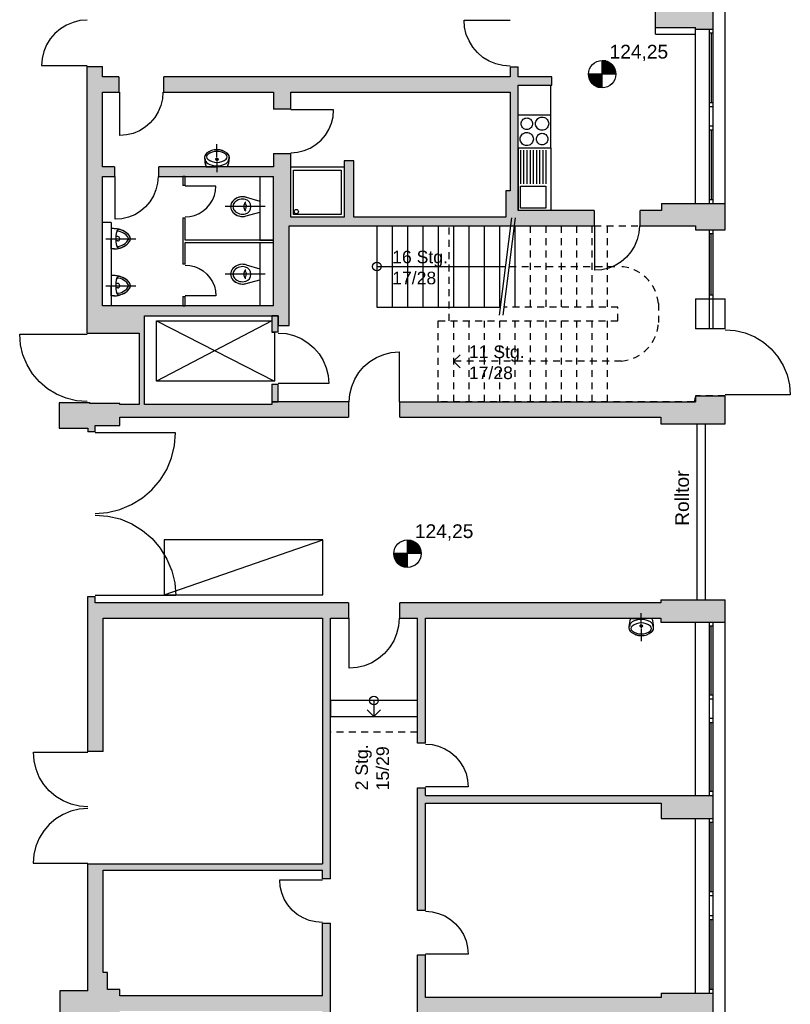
# Model space of a CAD drawing. Header units: metres. Extents: x -7.5 to 56, y -5.6 to 56.3.
# Tile 5 of 10: x 41.9 to 56, y 10.8 to 28.8. Entities that reach past the tile are written whole.
import ezdxf
from ezdxf.enums import TextEntityAlignment as Align

# ---------------------------------------------------------------- set-up
doc = ezdxf.new("R2010")
doc.units = ezdxf.units.M
doc.linetypes.add('HIDDEN', pattern=[0.375, 0.25, -0.125])
for name, color, linetype in [('Ba_aufzug', 192, 'Continuous'), ('Ba_beschrift', 7, 'Continuous'), ('Ba_decke', 134, 'Continuous'), ('Ba_hoehenkote', 102, 'Continuous'), ('Ba_moebel_einbau', 170, 'Continuous'), ('Ba_san_objekt', 140, 'Continuous'), ('Ba_treppe', 134, 'Continuous'), ('Ba_wand', 7, 'Continuous'), ('Ba_wand-schraffur', 8, 'Continuous'), ('Ba_wand_leicht', 7, 'Continuous')]:
    doc.layers.add(name, color=color, linetype=linetype)
doc.styles.add('arial', font='ARIAL.TTF')

# ---------------------------------------------------------------- blocks, each defined once
blk = doc.blocks.new('_WB2_100_SANI_1')
at = {"layer": 'Ba_san_objekt'}
for p, q in [((0, 0.181), (0, 0.41)), ((-0.195, 0), (0, 0)), ((-0.021, 0.135), (-0.031, 0.135)), ((0, 0.135), (-0.01, 0.135)), ((0, 0.156), (0, 0.166)), ((0, 0.135), (0, 0.145)), ((0, 0.135), (0.01, 0.135)), ((0, 0.135), (0, 0.125)), ((0, 0.114), (0, 0.104)), ((0, 0.089), (0, -0.1)), ((0.195, 0), (0, 0)), ((0.021, 0.135), (0.031, 0.135))]:
    blk.add_line(p, q, dxfattribs=at)
blk.add_circle((0, 0.135), 0.0225, dxfattribs=at)
for centre, radius, start, end in [((-0.123, 0.165), 0.102, 129.3295, 186.2113), ((-0.125, 0.167), 0.1, 128.3887, 177.8727), ((-0.134, 0.179), 0.0544, 128.1266, 231.7246), ((-0.005, 0.024), 0.286, 88.9488, 129.7828), ((0, 0.009), 0.301, 90, 128.2379), ((0, 0.009), 0.271, 90, 128.2754), ((0, 0.009), 0.301, 51.7621, 90), ((-0.004, -0.003), 0.313, 52.4437, 89.2432), ((0, 0.009), 0.271, 51.7246, 90), ((0.134, 0.179), 0.0544, 308.2754, 51.8734), ((0.125, 0.167), 0.1, 2.1273, 51.6113), ((0.118, 0.16), 0.11, 352.8237, 50.7189), ((0.19, 0.155), 0.415, 177.8727, 180.0002), ((0.19, 0.155), 0.415, 180.0002, 201.9082), ((0.145, 0.146), 0.37, 178.8168, 203.2197), ((-0.12, 0.143), 0.0952, 180, 239.8895), ((0, 0.349), 0.271, 231.6628, 270), ((0, 0.349), 0.334, 239.8334, 270), ((0, 0.349), 0.271, 270, 308.3372), ((0, 0.349), 0.334, 270, 300.1666), ((0.12, 0.143), 0.0952, 300.1105, 0), ((-0.19, 0.155), 0.415, 338.0918, 359.9998), ((-0.19, 0.159), 0.416, 337.6079, 358.3587), ((-0.19, 0.155), 0.415, 359.9998, 2.1273)]:
    blk.add_arc(centre, radius, start, end, dxfattribs=at)
blk = doc.blocks.new('_WC1_100_SANI_1')
at = {"layer": 'Ba_san_objekt'}
for p, q in [((-0.1, 0), (0.63, 0)), ((0.247, 0.171), (0, 0.1)), ((0, -0.1), (0, 0.1)), ((0.246, 0.025), (0.246, 0)), ((0.246, -0.025), (0.246, 0)), ((0.247, -0.171), (0, -0.1))]:
    blk.add_line(p, q, dxfattribs=at)
for centre, radius, start, end in [((0.313, -0.059), 0.239, 90, 106.0524), ((0.313, -0.059), 0.239, 42, 105.9618), ((0.313, -0.059), 0.239, 42.0003, 90), ((0.296, 0), 0.136, 105.9248, 180), ((0.276, 0.025), 0.03, 90, 180), ((0.254, 0.054), 0.02, 43.1986, 90), ((0.313, -0.059), 0.197, 42.0086, 106.0525), ((0.191, 0.004), 0.1, 357.6533, 39.7214), ((0.191, -0.004), 0.1, 320.2786, 2.3467), ((0.379, 0), 0.109, 0, 41.9735), ((0.379, 0), 0.109, 318.0265, 0), ((0.379, 0), 0.151, 0, 41.9701), ((0.38, 0), 0.15, 317.8685, 42.1315), ((0.379, 0), 0.151, 318.0299, 0), ((0.296, 0), 0.136, 180, 254.0752), ((0.276, -0.025), 0.03, 180, 270), ((0.313, 0.059), 0.239, 253.9476, 270), ((0.314, 0.056), 0.237, 254.0382, 318.4044), ((0.254, -0.054), 0.02, 270, 316.8014), ((0.313, 0.059), 0.197, 253.9475, 317.9914), ((0.313, 0.059), 0.239, 270, 317.9998)]:
    blk.add_arc(centre, radius, start, end, dxfattribs=at)
blk = doc.blocks.new('_UR5_100_SANI_1')
at = {"layer": 'Ba_san_objekt'}
for p, q in [((0, -0.1), (0, 0.45)), ((-0.04, 0.12), (-0.04, 0.088)), ((-0.005, 0.155), (0, 0.155)), ((0.005, 0.155), (0, 0.155)), ((0.04, 0.12), (0.04, 0.088))]:
    blk.add_line(p, q, dxfattribs=at)
at = {"layer": 'Ba_san_objekt', "flags": 128}
for points in [[(-0.185, 0.043), (-0.185, 0), (0, 0)], [(0.185, 0.043), (0.185, 0), (0, 0)]]:
    blk.add_lwpolyline(points, dxfattribs=at)
at = {"layer": 'Ba_san_objekt'}
for centre, radius, start, end in [((0.22, 0.043), 0.405, 145.1915, 180), ((0.168, 0.062), 0.351, 149.0346, 172.1534), ((0.317, -0.004), 0.512, 146.4784, 162.0602), ((0.22, 0.043), 0.37, 145.234, 165.4004), ((0.07, 0.143), 0.225, 122.8477, 153.7658), ((0.06, 0.154), 0.21, 117.3306, 145.2943), ((0.061, 0.152), 0.213, 114.8778, 143.4695), ((0.06, 0.154), 0.175, 117.3956, 145.1814), ((0.002, 0.259), 0.0914, 91.1686, 126.5669), ((0, 0.271), 0.0794, 90, 117.2817), ((-0.002, 0.281), 0.0688, 88.132, 112.4286), ((0, 0.271), 0.0444, 90, 117.2207), ((0, 0.271), 0.0794, 62.7184, 90), ((0.001, 0.258), 0.0922, 51.3014, 90.3269), ((-0.007, 0.239), 0.111, 45.6545, 86.4235), ((0, 0.271), 0.0444, 62.7793, 90), ((-0.06, 0.154), 0.175, 34.8186, 62.6044), ((-0.06, 0.154), 0.21, 34.7057, 62.6694), ((-0.081, 0.135), 0.239, 27.8036, 54.4206), ((-0.127, 0.091), 0.302, 20.1669, 48.9687), ((-0.22, 0.043), 0.37, 14.5996, 34.766), ((-0.22, 0.043), 0.405, 0, 34.8085), ((-0.357, -0.018), 0.555, 17.8635, 28.5337), ((-0.169, 0.055), 0.354, 0.9961, 23.2376), ((0.262, 0.039), 0.447, 165.1868, 179.9999), ((0.569, 0.015), 0.754, 172.7933, 181.1526), ((-0.114, 0.149), 0.0547, 162.4347, 260.7891), ((-0.104, 0.127), 0.035, 165.4215, 260.789), ((0, 0.851), 0.766, 260.789, 270), ((-0.005, 0.12), 0.035, 90, 180), ((0, 0.851), 0.766, 270, 279.211), ((0.005, 0.12), 0.035, 0, 90), ((0.104, 0.127), 0.035, 279.211, 14.5785), ((0.114, 0.149), 0.0547, 279.2109, 17.5653), ((-0.224, 0.047), 0.408, 0.2757, 14.816), ((0.711, 0.033), 0.527, 176.8829, 183.574)]:
    blk.add_arc(centre, radius, start, end, dxfattribs=at)

msp = doc.modelspace()

# ---------------------------------------------------------------- hatches: boundary and pattern name
at = {"layer": 'Ba_wand-schraffur'}
h = msp.add_hatch(color=256, dxfattribs=at)
h.paths.add_polyline_path([(54.565, 29.04), (54.245, 29.04), (54.245, 29.01), (53.515, 29.01), (53.515, 28.61), (54.245, 28.61), (54.245, 28.58), (54.565, 28.58)])
h.paths.add_polyline_path([(54.785, 25.4), (53.625, 25.4), (53.625, 25.27), (53.235, 25.27), (53.235, 24.99), (54.245, 24.99), (54.245, 24.92), (54.785, 24.92)])
for points in [[(43.64, 26.07), (43.42, 26.07), (43.42, 27.43), (43.72, 27.43), (43.72, 27.71), (43.42, 27.71), (43.42, 27.9), (43.14, 27.9), (43.14, 23.03), (44.09, 23.03), (44.09, 21.73), (43.74, 21.73), (43.74, 21.75), (43.19, 21.75), (43.19, 21.77), (43.14, 21.77), (43.14, 21.76), (42.63, 21.76), (42.63, 21.3), (43.155, 21.3), (43.155, 21.23), (43.285, 21.23), (43.285, 21.35), (43.74, 21.35), (43.74, 21.5), (47.91, 21.5), (47.91, 21.78), (46.51, 21.78), (46.51, 21.73), (44.19, 21.73), (44.19, 23.35), (46.63, 23.35), (46.63, 23.17), (46.83, 23.17), (46.83, 24.99), (52.395, 24.99), (52.395, 25.27), (51.005, 25.27), (51.005, 27.56), (51.625, 27.56), (51.625, 27.71), (51.005, 27.71), (51.005, 27.89), (50.86, 27.89), (50.86, 27.71), (44.54, 27.71), (44.54, 27.43), (46.54, 27.43), (46.54, 27.12), (46.86, 27.12), (46.86, 27.43), (50.86, 27.43), (50.86, 25.63), (50.78, 25.63), (50.78, 25.15), (48.01, 25.15), (48.01, 26.18), (47.83, 26.18), (47.83, 25.15), (46.86, 25.15), (46.86, 26.31), (46.54, 26.31), (46.54, 26.07), (44.45, 26.07), (44.45, 25.89), (46.54, 25.89), (46.54, 23.53), (43.42, 23.53), (43.42, 25.89), (43.64, 25.89)], [(54.785, 21.89), (54.245, 21.89), (54.245, 21.78), (48.85, 21.78), (48.85, 21.5), (53.61, 21.5), (53.61, 21.38), (54.785, 21.38)], [(43.435, 17.83), (47.435, 17.83), (47.435, 13.35), (43.435, 13.35), (43.155, 13.35), (43.155, 11.365), (43.155, 11.055), (43.155, 11.035), (42.645, 11.035), (42.645, 10.575), (43.155, 10.575), (43.155, 10.255), (43.155, 8.99), (43.155, 8.68), (43.475, 8.68), (43.475, 8.99), (47.435, 8.99), (47.58, 8.99), (47.58, 9.835), (47.435, 9.835), (47.435, 9.135), (43.435, 9.135), (43.435, 10.255), (43.525, 10.255), (43.525, 10.575), (43.735, 10.575), (43.735, 10.665), (47.435, 10.665), (47.435, 10.525), (47.58, 10.525), (47.58, 12.265), (47.435, 12.265), (47.435, 10.945), (43.735, 10.945), (43.735, 11.055), (43.515, 11.055), (43.515, 11.365), (43.435, 11.365), (43.435, 13.235), (47.435, 13.235), (47.435, 13.075), (47.58, 13.075), (47.58, 17.83), (47.91, 17.83), (47.91, 18.11), (43.285, 18.11), (43.285, 18.23), (43.155, 18.23), (43.155, 18.11), (43.155, 17.83), (43.155, 15.4), (43.435, 15.4)], [(54.785, 18.17), (53.61, 18.17), (53.61, 18.11), (48.85, 18.11), (48.85, 17.83), (49.17, 17.83), (49.17, 15.55), (49.315, 15.55), (49.315, 17.83), (53.61, 17.83), (53.61, 17.76), (54.785, 17.76)], [(54.565, 14.6), (49.315, 14.6), (49.315, 14.74), (49.17, 14.74), (49.17, 12.5), (49.315, 12.5), (49.315, 14.46), (53.615, 14.46), (53.615, 14.18), (54.565, 14.18)], [(54.565, 10.99), (53.615, 10.99), (53.615, 10.91), (49.315, 10.91), (49.315, 11.69), (49.17, 11.69), (49.17, 8.97), (49.315, 8.97), (49.315, 10.64), (53.615, 10.64), (53.615, 10.58), (54.565, 10.58)]]:
    msp.add_hatch(color=256, dxfattribs=at).paths.add_polyline_path(points)
h = msp.add_hatch(color=256, dxfattribs=at)
h.paths.add_polyline_path([(46.63, 22.1), (46.51, 22.1), (46.51, 21.78), (46.63, 21.78)])
h.paths.add_polyline_path([(46.63, 23.35), (46.51, 23.35), (46.51, 23.05), (46.56, 23.05), (46.63, 23.05)])

# ---------------------------------------------------------------- linework, layer by layer
at = {"layer": 'Ba_aufzug', "linetype": 'Continuous'}
for p, q in [((46.51, 23.26), (44.41, 22.16)), ((44.41, 23.26), (46.56, 22.16))]:
    msp.add_line(p, q, dxfattribs=at)
msp.add_lwpolyline([(44.41, 22.16), (44.41, 23.26), (46.51, 23.26), (46.51, 23.05), (46.56, 23.05), (46.56, 22.16), (44.41, 22.16)], dxfattribs=at)
at = {"layer": 'Ba_decke', "linetype": 'HIDDEN', "ltscale": 0.5}
for p, q in [((49.75, 23.26), (49.75, 24.99)), ((54.245, 24.99), (54.245, 24.92)), ((54.245, 24.92), (54.785, 24.92)), ((49.55, 21.78), (49.55, 23.26)), ((49.55, 23.26), (49.75, 23.26)), ((54.22, 21.78), (49.55, 21.78)), ((54.245, 21.89), (54.22, 21.78)), ((54.785, 21.89), (54.245, 21.89))]:
    msp.add_line(p, q, dxfattribs=at)
at = {"layer": 'Ba_hoehenkote'}
for p, q in [((52.541, 27.509), (52.541, 28.009)), ((52.611, 27.999), (52.541, 27.999)), ((52.639, 27.989), (52.541, 27.989)), ((52.66, 27.979), (52.541, 27.979)), ((52.677, 27.969), (52.541, 27.969)), ((52.691, 27.959), (52.541, 27.959)), ((52.704, 27.949), (52.541, 27.949)), ((52.715, 27.939), (52.541, 27.939)), ((52.725, 27.929), (52.541, 27.929)), ((52.733, 27.919), (52.541, 27.919)), ((52.741, 27.909), (52.541, 27.909)), ((52.748, 27.899), (52.541, 27.899)), ((52.755, 27.889), (52.541, 27.889)), ((52.761, 27.879), (52.541, 27.879)), ((52.766, 27.869), (52.541, 27.869)), ((52.77, 27.859), (52.541, 27.859)), ((52.775, 27.849), (52.541, 27.849)), ((52.791, 27.759), (52.291, 27.759)), ((52.291, 27.749), (52.541, 27.749)), ((52.292, 27.739), (52.541, 27.739)), ((52.293, 27.729), (52.541, 27.729)), ((52.295, 27.719), (52.541, 27.719)), ((52.296, 27.709), (52.541, 27.709)), ((52.299, 27.699), (52.541, 27.699)), ((52.301, 27.689), (52.541, 27.689)), ((52.304, 27.679), (52.541, 27.679)), ((52.308, 27.669), (52.541, 27.669)), ((52.778, 27.839), (52.541, 27.839)), ((52.781, 27.829), (52.541, 27.829)), ((52.784, 27.819), (52.541, 27.819)), ((52.786, 27.809), (52.541, 27.809)), ((52.788, 27.799), (52.541, 27.799)), ((52.789, 27.789), (52.541, 27.789)), ((52.79, 27.779), (52.541, 27.779)), ((52.791, 27.769), (52.541, 27.769)), ((52.312, 27.659), (52.541, 27.659)), ((52.317, 27.649), (52.541, 27.649)), ((52.322, 27.639), (52.541, 27.639)), ((52.328, 27.629), (52.541, 27.629)), ((52.334, 27.619), (52.541, 27.619)), ((52.341, 27.609), (52.541, 27.609)), ((52.349, 27.599), (52.541, 27.599)), ((52.358, 27.589), (52.541, 27.589)), ((52.368, 27.579), (52.541, 27.579)), ((52.379, 27.569), (52.541, 27.569)), ((52.391, 27.559), (52.541, 27.559)), ((52.406, 27.549), (52.541, 27.549)), ((52.423, 27.539), (52.541, 27.539)), ((52.443, 27.529), (52.541, 27.529)), ((52.471, 27.519), (52.541, 27.519)), ((48.988, 18.76), (48.988, 19.26)), ((49.058, 19.25), (48.988, 19.25)), ((49.086, 19.24), (48.988, 19.24)), ((49.106, 19.23), (48.988, 19.23)), ((49.123, 19.22), (48.988, 19.22)), ((49.138, 19.21), (48.988, 19.21)), ((49.15, 19.2), (48.988, 19.2)), ((49.161, 19.19), (48.988, 19.19)), ((49.171, 19.18), (48.988, 19.18)), ((49.18, 19.17), (48.988, 19.17)), ((49.188, 19.16), (48.988, 19.16)), ((49.195, 19.15), (48.988, 19.15)), ((49.201, 19.14), (48.988, 19.14)), ((49.207, 19.13), (48.988, 19.13)), ((49.212, 19.12), (48.988, 19.12)), ((49.217, 19.11), (48.988, 19.11)), ((49.221, 19.1), (48.988, 19.1)), ((49.225, 19.09), (48.988, 19.09)), ((49.228, 19.08), (48.988, 19.08)), ((49.23, 19.07), (48.988, 19.07)), ((49.233, 19.06), (48.988, 19.06)), ((49.234, 19.05), (48.988, 19.05)), ((49.238, 19.01), (48.738, 19.01)), ((48.738, 19), (48.988, 19)), ((48.739, 18.99), (48.988, 18.99)), ((48.74, 18.98), (48.988, 18.98)), ((48.741, 18.97), (48.988, 18.97)), ((48.743, 18.96), (48.988, 18.96)), ((48.745, 18.95), (48.988, 18.95)), ((48.748, 18.94), (48.988, 18.94)), ((48.751, 18.93), (48.988, 18.93)), ((48.754, 18.92), (48.988, 18.92)), ((48.759, 18.91), (48.988, 18.91)), ((48.763, 18.9), (48.988, 18.9)), ((48.768, 18.89), (48.988, 18.89)), ((48.774, 18.88), (48.988, 18.88)), ((48.781, 18.87), (48.988, 18.87)), ((49.236, 19.04), (48.988, 19.04)), ((49.237, 19.03), (48.988, 19.03)), ((49.238, 19.02), (48.988, 19.02)), ((48.788, 18.86), (48.988, 18.86)), ((48.796, 18.85), (48.988, 18.85)), ((48.804, 18.84), (48.988, 18.84)), ((48.814, 18.83), (48.988, 18.83)), ((48.825, 18.82), (48.988, 18.82)), ((48.838, 18.81), (48.988, 18.81)), ((48.852, 18.8), (48.988, 18.8)), ((48.869, 18.79), (48.988, 18.79)), ((48.89, 18.78), (48.988, 18.78)), ((48.918, 18.77), (48.988, 18.77))]:
    msp.add_line(p, q, dxfattribs=at)
for centre in [(52.541, 27.759), (48.988, 19.01)]:
    msp.add_circle(centre, 0.25, dxfattribs=at)
at = {"layer": 'Ba_moebel_einbau'}
for p, q in [((51.605, 27.015), (51.605, 27.56)), ((51.005, 27.015), (51.605, 27.015)), ((51.005, 26.415), (51.005, 27.015)), ((51.605, 26.415), (51.605, 27.015)), ((51.005, 26.415), (51.605, 26.415)), ((51.005, 26.415), (51.005, 25.27)), ((51.605, 26.415), (51.605, 25.27)), ((51.05, 26.37), (51.05, 25.76)), ((51.108, 26.37), (51.108, 25.76)), ((51.166, 26.37), (51.166, 25.76)), ((51.224, 26.37), (51.224, 25.76)), ((51.282, 26.37), (51.282, 25.76)), ((51.341, 26.37), (51.341, 25.76)), ((51.399, 26.37), (51.399, 25.76)), ((51.457, 26.37), (51.457, 25.76)), ((51.515, 26.37), (51.515, 25.76)), ((51.605, 25.27), (51.005, 25.27))]:
    msp.add_line(p, q, dxfattribs=at)
for points in [[(51.165, 26.75), (51.147, 26.752), (51.129, 26.756), (51.112, 26.764), (51.098, 26.775), (51.085, 26.788), (51.074, 26.802), (51.066, 26.819), (51.062, 26.837), (51.06, 26.855), (51.062, 26.873), (51.066, 26.891), (51.074, 26.907), (51.085, 26.922), (51.098, 26.935), (51.112, 26.946), (51.129, 26.954), (51.147, 26.958), (51.165, 26.96), (51.183, 26.958), (51.201, 26.954), (51.217, 26.946), (51.232, 26.935), (51.245, 26.922), (51.256, 26.907), (51.264, 26.891), (51.268, 26.873), (51.27, 26.855), (51.268, 26.837), (51.264, 26.819), (51.256, 26.802), (51.245, 26.788), (51.232, 26.775), (51.217, 26.764), (51.201, 26.756), (51.183, 26.752), (51.165, 26.75)], [(51.445, 26.735), (51.424, 26.737), (51.404, 26.742), (51.385, 26.751), (51.368, 26.763), (51.353, 26.778), (51.341, 26.795), (51.332, 26.814), (51.327, 26.834), (51.325, 26.855), (51.327, 26.876), (51.332, 26.896), (51.341, 26.915), (51.353, 26.932), (51.368, 26.947), (51.385, 26.959), (51.404, 26.968), (51.424, 26.973), (51.445, 26.975), (51.466, 26.973), (51.486, 26.968), (51.505, 26.959), (51.522, 26.947), (51.537, 26.932), (51.549, 26.915), (51.558, 26.896), (51.563, 26.876), (51.565, 26.855), (51.563, 26.834), (51.558, 26.814), (51.549, 26.795), (51.537, 26.778), (51.522, 26.763), (51.505, 26.751), (51.486, 26.742), (51.466, 26.737), (51.445, 26.735)], [(51.165, 26.455), (51.144, 26.457), (51.124, 26.462), (51.105, 26.471), (51.088, 26.483), (51.073, 26.498), (51.061, 26.515), (51.052, 26.534), (51.047, 26.554), (51.045, 26.575), (51.047, 26.596), (51.052, 26.616), (51.061, 26.635), (51.073, 26.652), (51.088, 26.667), (51.105, 26.679), (51.124, 26.688), (51.144, 26.693), (51.165, 26.695), (51.186, 26.693), (51.206, 26.688), (51.225, 26.679), (51.242, 26.667), (51.257, 26.652), (51.269, 26.635), (51.278, 26.616), (51.283, 26.596), (51.285, 26.575), (51.283, 26.554), (51.278, 26.534), (51.269, 26.515), (51.257, 26.498), (51.242, 26.483), (51.225, 26.471), (51.206, 26.462), (51.186, 26.457), (51.165, 26.455)], [(51.445, 26.47), (51.427, 26.472), (51.409, 26.476), (51.392, 26.484), (51.378, 26.495), (51.365, 26.508), (51.354, 26.523), (51.346, 26.539), (51.342, 26.557), (51.34, 26.575), (51.342, 26.593), (51.346, 26.611), (51.354, 26.628), (51.365, 26.642), (51.378, 26.655), (51.392, 26.666), (51.409, 26.674), (51.427, 26.678), (51.445, 26.68), (51.463, 26.678), (51.481, 26.674), (51.497, 26.666), (51.512, 26.655), (51.525, 26.642), (51.536, 26.628), (51.544, 26.611), (51.548, 26.593), (51.55, 26.575), (51.548, 26.557), (51.544, 26.539), (51.536, 26.523), (51.525, 26.508), (51.512, 26.495), (51.497, 26.484), (51.481, 26.476), (51.463, 26.472), (51.445, 26.47)], [(51.515, 25.315), (51.05, 25.315), (51.05, 25.715), (51.515, 25.715), (51.515, 25.315)], [(44.545, 18.26), (47.445, 18.26), (47.445, 19.26), (44.545, 19.26), (44.545, 18.26), (47.445, 19.26)]]:
    msp.add_lwpolyline(points, dxfattribs=at)
at = {"layer": 'Ba_san_objekt'}
msp.add_line((47.83, 26.06), (46.86, 26.06), dxfattribs=at)
msp.add_lwpolyline([(47.78, 25.2), (46.91, 25.2), (46.91, 26.01), (47.78, 26.01), (47.78, 25.2)], dxfattribs=at)
msp.add_circle((46.959, 25.251), 0.0394, dxfattribs=at)
at = {"layer": 'Ba_treppe'}
for p, q in [((48.43, 24.99), (48.43, 23.51)), ((48.71, 24.99), (48.71, 23.51)), ((48.99, 24.99), (48.99, 23.51)), ((49.27, 24.99), (49.27, 23.51)), ((49.55, 24.99), (49.55, 23.51)), ((49.83, 24.99), (49.83, 23.51)), ((50.11, 24.99), (50.11, 23.51)), ((50.39, 24.99), (50.39, 23.51)), ((50.884, 25.138), (50.662, 23.362)), ((50.67, 24.99), (50.67, 23.51)), ((50.736, 23.362), (50.958, 25.138)), ((50.95, 24.99), (50.95, 23.51)), ((48.43, 24.25), (50.773, 24.25)), ((48.43, 23.51), (50.68, 23.51)), ((48.375, 16.33), (48.375, 16.04))]:
    msp.add_line(p, q, dxfattribs=at)
at = {"layer": 'Ba_treppe', "linetype": 'HIDDEN', "ltscale": 0.5}
for p, q in [((51.23, 24.99), (51.23, 23.51)), ((51.51, 24.99), (51.51, 23.51)), ((51.79, 24.99), (51.79, 23.51)), ((52.07, 24.99), (52.07, 23.51)), ((52.35, 24.99), (52.35, 23.51)), ((52.395, 24.99), (53.235, 24.99)), ((52.63, 24.99), (52.63, 23.51)), ((52.83, 23.51), (50.754, 23.51)), ((52.83, 23.26), (52.83, 23.51)), ((49.55, 21.78), (49.55, 23.26)), ((49.55, 23.26), (52.83, 23.26)), ((49.83, 23.26), (49.83, 21.78)), ((50.11, 23.26), (50.11, 21.78)), ((50.39, 23.26), (50.39, 21.78)), ((50.67, 23.26), (50.67, 21.78)), ((50.95, 23.26), (50.95, 21.78)), ((51.23, 23.26), (51.23, 21.78)), ((51.51, 23.26), (51.51, 21.78)), ((51.79, 23.26), (51.79, 21.78)), ((52.07, 23.26), (52.07, 21.78)), ((52.35, 23.26), (52.35, 21.78)), ((52.63, 23.26), (52.63, 21.78))]:
    msp.add_line(p, q, dxfattribs=at)
msp.add_lwpolyline([(50.847, 24.25), (52.862, 24.249, -0.377306), (53.567, 23.574), (53.569, 23.228, -0.377174), (52.894, 22.523), (49.83, 22.52)], format="xyb", dxfattribs=at)
at = {"layer": 'Ba_treppe'}
for points in [[(49.95, 22.64), (49.83, 22.52), (49.95, 22.4)], [(49.17, 16.33), (47.58, 16.33), (47.58, 16.04), (49.17, 16.04), (49.17, 16.33)], [(48.495, 16.16), (48.375, 16.04), (48.255, 16.16)]]:
    msp.add_lwpolyline(points, dxfattribs=at)
at = {"layer": 'Ba_treppe', "linetype": 'HIDDEN', "ltscale": 0.5}
msp.add_lwpolyline([(49.17, 15.75), (47.58, 15.75)], dxfattribs=at)
at = {"layer": 'Ba_treppe'}
for centre in [(48.43, 24.25), (48.375, 16.33)]:
    msp.add_circle(centre, 0.08, dxfattribs=at)
at = {"layer": 'Ba_wand'}
for p, q in [((54.785, 24.92), (54.785, 32.72)), ((53.515, 28.61), (54.245, 28.61)), ((54.531, 28.512), (54.531, 27.238)), ((43.14, 27.9), (43.42, 27.9)), ((43.14, 23.03), (43.14, 27.9)), ((43.42, 27.71), (43.42, 27.9)), ((50.86, 27.89), (51.005, 27.89)), ((50.86, 27.89), (50.86, 27.71)), ((51.005, 27.71), (51.005, 27.89)), ((43.72, 27.71), (43.42, 27.71)), ((43.72, 27.71), (43.72, 27.43)), ((44.54, 27.43), (44.54, 27.71)), ((50.86, 27.71), (44.54, 27.71)), ((51.625, 27.71), (51.005, 27.71)), ((51.625, 27.56), (51.625, 27.71)), ((51.005, 25.27), (51.005, 27.56)), ((51.005, 27.56), (51.625, 27.56)), ((43.42, 26.07), (43.42, 27.43)), ((43.42, 27.43), (43.72, 27.43)), ((44.54, 27.43), (46.54, 27.43)), ((46.54, 27.43), (46.54, 27.12)), ((46.86, 27.43), (50.86, 27.43)), ((46.86, 27.12), (46.86, 27.43)), ((50.86, 27.43), (50.86, 25.63)), ((54.497, 27.17), (54.565, 27.17)), ((46.86, 27.12), (46.54, 27.12)), ((54.565, 26.81), (54.497, 26.81)), ((54.531, 26.742), (54.531, 25.468)), ((46.54, 26.31), (46.86, 26.31)), ((46.54, 26.31), (46.54, 26.07)), ((46.86, 25.15), (46.86, 26.31)), ((43.64, 26.07), (43.42, 26.07)), ((43.64, 26.07), (43.64, 25.89)), ((44.45, 25.89), (44.45, 26.07)), ((46.54, 26.07), (44.45, 26.07)), ((47.83, 26.18), (47.83, 25.15)), ((48.01, 26.18), (47.83, 26.18)), ((48.01, 25.15), (48.01, 26.18)), ((43.42, 23.53), (43.42, 25.89)), ((43.42, 25.89), (43.64, 25.89)), ((44.45, 25.89), (46.54, 25.89)), ((46.54, 23.53), (46.54, 25.89)), ((50.78, 25.63), (50.78, 25.15)), ((50.86, 25.63), (50.78, 25.63)), ((53.625, 25.4), (53.625, 25.27)), ((53.625, 25.4), (54.785, 25.4)), ((52.395, 25.27), (51.005, 25.27)), ((52.395, 25.27), (52.395, 24.99)), ((53.235, 24.99), (53.235, 25.27)), ((53.625, 25.27), (53.235, 25.27)), ((46.83, 24.99), (52.395, 24.99)), ((46.83, 23.17), (46.83, 24.99)), ((47.83, 25.15), (46.86, 25.15)), ((50.78, 25.15), (48.01, 25.15)), ((53.235, 24.99), (54.245, 24.99)), ((54.245, 24.99), (54.245, 24.92)), ((54.245, 24.92), (54.785, 24.92)), ((54.497, 23.11), (54.497, 24.92)), ((54.531, 23.728), (54.531, 24.852)), ((54.565, 23.11), (54.565, 24.92)), ((54.245, 23.66), (54.245, 23.11)), ((54.245, 23.66), (54.785, 23.66)), ((54.785, 23.11), (54.785, 23.66)), ((46.54, 23.53), (43.42, 23.53)), ((44.19, 21.73), (44.19, 23.35)), ((44.19, 23.35), (46.63, 23.35)), ((46.63, 23.35), (46.63, 23.17)), ((43.14, 23.03), (44.09, 23.03)), ((44.09, 23.03), (44.09, 21.73)), ((46.63, 23.17), (46.83, 23.17)), ((54.785, 23.11), (54.245, 23.11)), ((42.63, 21.76), (42.63, 21.3)), ((43.14, 21.76), (42.63, 21.76)), ((43.14, 21.77), (43.19, 21.77)), ((43.14, 21.77), (43.14, 21.76)), ((43.19, 21.75), (43.19, 21.77)), ((43.74, 21.75), (43.19, 21.75)), ((43.74, 21.73), (43.74, 21.75)), ((46.51, 21.78), (46.51, 21.73)), ((47.91, 21.78), (46.51, 21.78)), ((47.91, 21.78), (47.91, 21.5)), ((48.85, 21.5), (48.85, 21.78)), ((48.85, 21.78), (54.245, 21.78)), ((54.245, 21.89), (54.785, 21.89)), ((54.245, 21.89), (54.245, 21.78)), ((54.785, 21.38), (54.785, 21.89)), ((44.09, 21.73), (43.74, 21.73)), ((46.51, 21.73), (44.19, 21.73)), ((43.74, 21.35), (43.74, 21.5)), ((43.74, 21.5), (47.91, 21.5)), ((48.85, 21.5), (53.61, 21.5)), ((53.61, 21.5), (53.61, 21.38)), ((53.61, 21.38), (54.785, 21.38)), ((42.63, 21.3), (43.155, 21.3)), ((43.155, 21.3), (43.155, 21.23)), ((43.285, 21.23), (43.155, 21.23)), ((43.285, 21.23), (43.285, 21.35)), ((43.285, 21.35), (43.74, 21.35)), ((43.155, 18.23), (43.285, 18.23)), ((43.155, 15.4), (43.155, 18.23)), ((53.61, 18.17), (53.61, 18.11)), ((53.61, 18.17), (54.785, 18.17)), ((54.785, 3.29), (54.785, 18.17)), ((47.91, 18.11), (47.91, 17.83)), ((48.85, 17.83), (48.85, 18.11)), ((43.435, 15.4), (43.435, 17.83)), ((43.435, 17.83), (47.435, 17.83)), ((47.435, 17.83), (47.435, 13.35)), ((47.58, 13.075), (47.58, 17.83)), ((47.58, 17.83), (47.91, 17.83)), ((48.85, 17.83), (49.17, 17.83)), ((49.17, 15.55), (49.17, 17.83)), ((49.315, 15.55), (49.315, 17.83)), ((49.315, 17.83), (53.61, 17.83)), ((53.61, 17.83), (53.61, 17.76)), ((53.61, 17.76), (54.785, 17.76)), ((54.497, 14.6), (54.497, 17.76)), ((54.531, 16.428), (54.531, 17.692)), ((54.497, 16.36), (54.565, 16.36)), ((54.565, 16), (54.497, 16)), ((54.531, 14.668), (54.531, 15.932)), ((49.315, 15.55), (49.17, 15.55)), ((43.435, 15.4), (43.155, 15.4)), ((49.17, 14.74), (49.315, 14.74)), ((49.17, 12.5), (49.17, 14.74)), ((49.315, 14.6), (49.315, 14.74)), ((49.315, 14.6), (54.565, 14.6)), ((49.315, 12.5), (49.315, 14.46)), ((49.315, 14.46), (53.615, 14.46)), ((53.615, 14.46), (53.615, 14.18)), ((53.615, 14.18), (54.565, 14.18)), ((54.497, 10.99), (54.497, 14.18)), ((54.531, 12.838), (54.531, 14.112)), ((43.155, 13.35), (47.435, 13.35)), ((43.155, 11.035), (43.155, 13.35)), ((43.435, 13.235), (47.435, 13.235)), ((43.435, 11.365), (43.435, 13.235)), ((47.435, 13.075), (47.435, 13.235)), ((47.58, 13.075), (47.435, 13.075)), ((54.497, 12.77), (54.565, 12.77)), ((49.315, 12.5), (49.17, 12.5)), ((54.565, 12.4), (54.497, 12.4)), ((47.435, 12.265), (47.58, 12.265)), ((47.435, 10.945), (47.435, 12.265)), ((47.58, 10.525), (47.58, 12.265)), ((54.531, 11.058), (54.531, 12.332)), ((49.17, 11.69), (49.315, 11.69)), ((49.17, 8.97), (49.17, 11.69)), ((49.315, 10.91), (49.315, 11.69)), ((43.515, 11.365), (43.435, 11.365)), ((43.515, 11.055), (43.515, 11.365)), ((42.645, 11.035), (42.645, 10.575)), ((43.155, 11.035), (42.645, 11.035)), ((43.735, 11.055), (43.515, 11.055)), ((43.735, 10.945), (43.735, 11.055)), ((53.615, 10.99), (53.615, 10.91)), ((53.615, 10.99), (54.565, 10.99)), ((47.435, 10.945), (43.735, 10.945)), ((53.615, 10.91), (49.315, 10.91))]:
    msp.add_line(p, q, dxfattribs=at)
at = {"layer": 'Ba_wand', "linetype": 'Continuous'}
for p, q in [((53.515, 28.49), (53.515, 29.13)), ((54.245, 25.4), (54.245, 28.61)), ((54.245, 28.58), (54.565, 28.58)), ((53.515, 28.49), (54.245, 28.49)), ((46.29, 25.89), (46.29, 24.73)), ((43.58, 25.05), (43.42, 25.05)), ((43.58, 25.05), (43.58, 23.53)), ((46.29, 24.73), (46.54, 24.73)), ((46.29, 24.69), (46.29, 23.53)), ((46.29, 24.69), (46.54, 24.69)), ((54.27, 21.38), (54.27, 18.17)), ((54.42, 21.38), (54.42, 18.17)), ((54.245, 14.6), (54.245, 17.76)), ((54.245, 10.99), (54.245, 14.18))]:
    msp.add_line(p, q, dxfattribs=at)
at = {"layer": 'Ba_wand'}
for points in [[(54.565, 25.4), (54.565, 32.22)], [(54.497, 25.4), (54.497, 28.58)], [(54.497, 28.512), (54.565, 28.512)], [(54.565, 27.238), (54.497, 27.238)], [(54.497, 26.742), (54.565, 26.742)], [(54.565, 25.468), (54.497, 25.468)], [(54.497, 24.852), (54.565, 24.852)], [(54.565, 23.728), (54.497, 23.728)], [(47.91, 18.11), (43.285, 18.11), (43.285, 18.23)], [(53.61, 18.11), (48.85, 18.11)], [(54.497, 17.692), (54.565, 17.692)], [(54.565, 3.775), (54.565, 17.76)], [(54.565, 16.428), (54.497, 16.428)], [(54.497, 15.932), (54.565, 15.932)], [(54.565, 14.668), (54.497, 14.668)], [(54.497, 14.112), (54.565, 14.112)], [(54.565, 12.838), (54.497, 12.838)], [(54.497, 12.332), (54.565, 12.332)], [(54.565, 11.058), (54.497, 11.058)]]:
    msp.add_lwpolyline(points, dxfattribs=at)
at = {"layer": 'Ba_wand', "linetype": 'Continuous'}
for points in [[(43.14, 28.745), (43.01, 28.735), (42.884, 28.704), (42.763, 28.655), (42.652, 28.586), (42.553, 28.502), (42.469, 28.403), (42.4, 28.292), (42.351, 28.171), (42.32, 28.045), (42.31, 27.915), (43.14, 27.915)], [(50.86, 27.905), (50.729, 27.915), (50.6, 27.946), (50.479, 27.997), (50.366, 28.065), (50.266, 28.151), (50.18, 28.251), (50.112, 28.364), (50.061, 28.485), (50.03, 28.614), (50.02, 28.745), (50.86, 28.745)], [(44.525, 27.43), (44.515, 27.306), (44.486, 27.186), (44.439, 27.071), (44.374, 26.966), (44.294, 26.871), (44.199, 26.791), (44.094, 26.726), (43.979, 26.679), (43.859, 26.65), (43.735, 26.64), (43.735, 27.43)], [(46.86, 26.325), (46.982, 26.335), (47.101, 26.363), (47.214, 26.41), (47.318, 26.474), (47.412, 26.553), (47.491, 26.647), (47.555, 26.751), (47.602, 26.864), (47.63, 26.983), (47.64, 27.105), (46.86, 27.105)], [(44.435, 25.89), (44.425, 25.768), (44.397, 25.649), (44.35, 25.536), (44.286, 25.432), (44.207, 25.338), (44.113, 25.259), (44.009, 25.195), (43.896, 25.148), (43.777, 25.12), (43.655, 25.11), (43.655, 25.89)], [(53.22, 24.99), (53.21, 24.863), (53.18, 24.74), (53.132, 24.622), (53.065, 24.514), (52.983, 24.417), (52.886, 24.335), (52.778, 24.268), (52.66, 24.22), (52.537, 24.19), (52.41, 24.18), (52.41, 24.99)], [(43.14, 21.785), (42.948, 21.8), (42.76, 21.845), (42.582, 21.919), (42.417, 22.02), (42.27, 22.145), (42.145, 22.292), (42.044, 22.457), (41.97, 22.635), (41.925, 22.823), (41.91, 23.015), (43.14, 23.015)], [(54.785, 23.095), (54.971, 23.08), (55.153, 23.037), (55.325, 22.965), (55.484, 22.868), (55.626, 22.746), (55.748, 22.604), (55.845, 22.445), (55.917, 22.273), (55.96, 22.091), (55.975, 21.905), (54.785, 21.905)], [(47.925, 21.78), (47.936, 21.922), (47.97, 22.061), (48.024, 22.193), (48.099, 22.315), (48.192, 22.423), (48.3, 22.516), (48.422, 22.591), (48.554, 22.645), (48.693, 22.679), (48.835, 22.69), (48.835, 21.78)], [(43.285, 19.745), (43.515, 19.763), (43.739, 19.817), (43.952, 19.905), (44.149, 20.026), (44.324, 20.176), (44.474, 20.351), (44.595, 20.548), (44.683, 20.761), (44.737, 20.985), (44.755, 21.215), (43.285, 21.215)], [(43.287, 19.715), (43.517, 19.697), (43.741, 19.643), (43.955, 19.555), (44.151, 19.434), (44.327, 19.284), (44.476, 19.109), (44.597, 18.912), (44.685, 18.699), (44.739, 18.475), (44.757, 18.245), (43.287, 18.245)], [(48.835, 17.83), (48.824, 17.688), (48.79, 17.549), (48.736, 17.417), (48.661, 17.295), (48.568, 17.187), (48.46, 17.094), (48.338, 17.019), (48.206, 16.965), (48.067, 16.931), (47.925, 16.92), (47.925, 17.83)], [(49.315, 15.535), (49.437, 15.525), (49.556, 15.497), (49.669, 15.45), (49.773, 15.386), (49.867, 15.307), (49.946, 15.213), (50.01, 15.109), (50.057, 14.996), (50.085, 14.877), (50.095, 14.755), (49.315, 14.755)], [(43.155, 14.39), (42.999, 14.402), (42.848, 14.439), (42.703, 14.498), (42.57, 14.58), (42.451, 14.681), (42.35, 14.8), (42.268, 14.933), (42.209, 15.078), (42.172, 15.229), (42.16, 15.385), (43.155, 15.385)], [(43.153, 14.36), (42.997, 14.348), (42.845, 14.311), (42.701, 14.252), (42.568, 14.17), (42.449, 14.069), (42.348, 13.95), (42.266, 13.817), (42.207, 13.672), (42.17, 13.521), (42.158, 13.365), (43.153, 13.365)], [(47.435, 12.28), (47.313, 12.29), (47.194, 12.318), (47.081, 12.365), (46.977, 12.429), (46.883, 12.508), (46.804, 12.602), (46.74, 12.706), (46.693, 12.819), (46.665, 12.938), (46.655, 13.06), (47.435, 13.06)], [(49.315, 12.485), (49.437, 12.475), (49.556, 12.447), (49.669, 12.4), (49.773, 12.336), (49.867, 12.257), (49.946, 12.163), (50.01, 12.059), (50.057, 11.946), (50.085, 11.827), (50.095, 11.705), (49.315, 11.705)]]:
    msp.add_lwpolyline(points, dxfattribs=at)
at = {"layer": 'Ba_wand_leicht'}
for p, q in [((44.89, 25.89), (44.89, 25.73)), ((44.93, 25.89), (44.89, 25.89)), ((44.93, 25.73), (44.93, 25.89)), ((44.93, 25.73), (44.89, 25.73)), ((44.89, 25.14), (44.93, 25.14)), ((44.89, 25.14), (44.89, 24.29)), ((44.93, 24.73), (44.93, 25.14)), ((46.54, 24.73), (44.93, 24.73)), ((44.93, 24.29), (44.93, 24.69)), ((44.93, 24.69), (46.54, 24.69)), ((46.54, 24.69), (46.54, 24.73)), ((44.93, 24.29), (44.89, 24.29)), ((44.89, 23.7), (44.93, 23.7)), ((44.89, 23.7), (44.89, 23.53)), ((44.93, 23.53), (44.93, 23.7)), ((44.89, 23.53), (44.93, 23.53)), ((46.51, 23.35), (46.51, 23.05)), ((46.63, 23.35), (46.51, 23.35)), ((46.63, 23.05), (46.63, 23.35)), ((46.63, 23.05), (46.51, 23.05)), ((46.51, 22.1), (46.63, 22.1)), ((46.51, 22.1), (46.51, 21.78)), ((46.51, 22.1), (46.63, 22.1)), ((46.63, 21.78), (46.63, 22.1)), ((46.51, 21.78), (46.63, 21.78))]:
    msp.add_line(p, q, dxfattribs=at)
at = {"layer": 'Ba_wand_leicht', "linetype": 'Continuous'}
for points in [[(44.93, 25.155), (45.018, 25.162), (45.103, 25.182), (45.184, 25.216), (45.259, 25.262), (45.326, 25.319), (45.383, 25.386), (45.429, 25.461), (45.463, 25.542), (45.483, 25.627), (45.49, 25.715), (44.93, 25.715)], [(44.93, 24.275), (45.018, 24.268), (45.103, 24.248), (45.184, 24.214), (45.259, 24.168), (45.326, 24.111), (45.383, 24.044), (45.429, 23.969), (45.463, 23.888), (45.483, 23.803), (45.49, 23.715), (44.93, 23.715)], [(46.63, 23.035), (46.774, 23.024), (46.914, 22.99), (47.048, 22.935), (47.171, 22.859), (47.281, 22.766), (47.374, 22.656), (47.45, 22.533), (47.505, 22.399), (47.539, 22.259), (47.55, 22.115), (46.63, 22.115)]]:
    msp.add_lwpolyline(points, dxfattribs=at)

# ---------------------------------------------------------------- block references
at = {"layer": 'Ba_san_objekt'}
msp.add_blockref('_WB2_100_SANI_1', (45.51, 26.07), dxfattribs=at)
for name, p, rotation in [('_WC1_100_SANI_1', (46.29, 25.342), 180), ('_UR5_100_SANI_1', (43.58, 24.755), 270), ('_WC1_100_SANI_1', (46.29, 24.109), 180), ('_UR5_100_SANI_1', (43.58, 23.899), 270), ('_WB2_100_SANI_1', (53.255, 17.825), 180)]:
    msp.add_blockref(name, p, dxfattribs=dict(at, rotation=rotation))

# ---------------------------------------------------------------- texts
at = {"layer": 'Ba_beschrift', "style": 'arial'}
msp.add_text('Rolltor', height=0.25, rotation=90, dxfattribs=at).set_placement((54.199, 19.518), align=Align.BOTTOM_LEFT)
at = {"layer": 'Ba_beschrift', "char_height": 0.23, "width": 1.96156, "attachment_point": 1, "style": 'arial'}
for s, insert in [('16 Stg.\\P17/28', (48.708, 24.538)), ('11 Stg.\\P17/28', (50.108, 22.808))]:
    msp.add_mtext(s, dxfattribs=dict(at, insert=insert))
at = {"layer": 'Ba_beschrift', "insert": (48.036, 14.691), "char_height": 0.23, "width": 1.96156, "attachment_point": 1, "rotation": 90, "style": 'arial'}
msp.add_mtext('2 Stg.\\P15/29', dxfattribs=at)
at = {"layer": 'Ba_hoehenkote', "style": 'arial'}
for p in [(52.677, 27.969), (49.123, 19.22)]:
    msp.add_text('124,25', height=0.25, dxfattribs=at).set_placement(p, align=Align.BOTTOM_LEFT)

doc.saveas('drawing.dxf')
